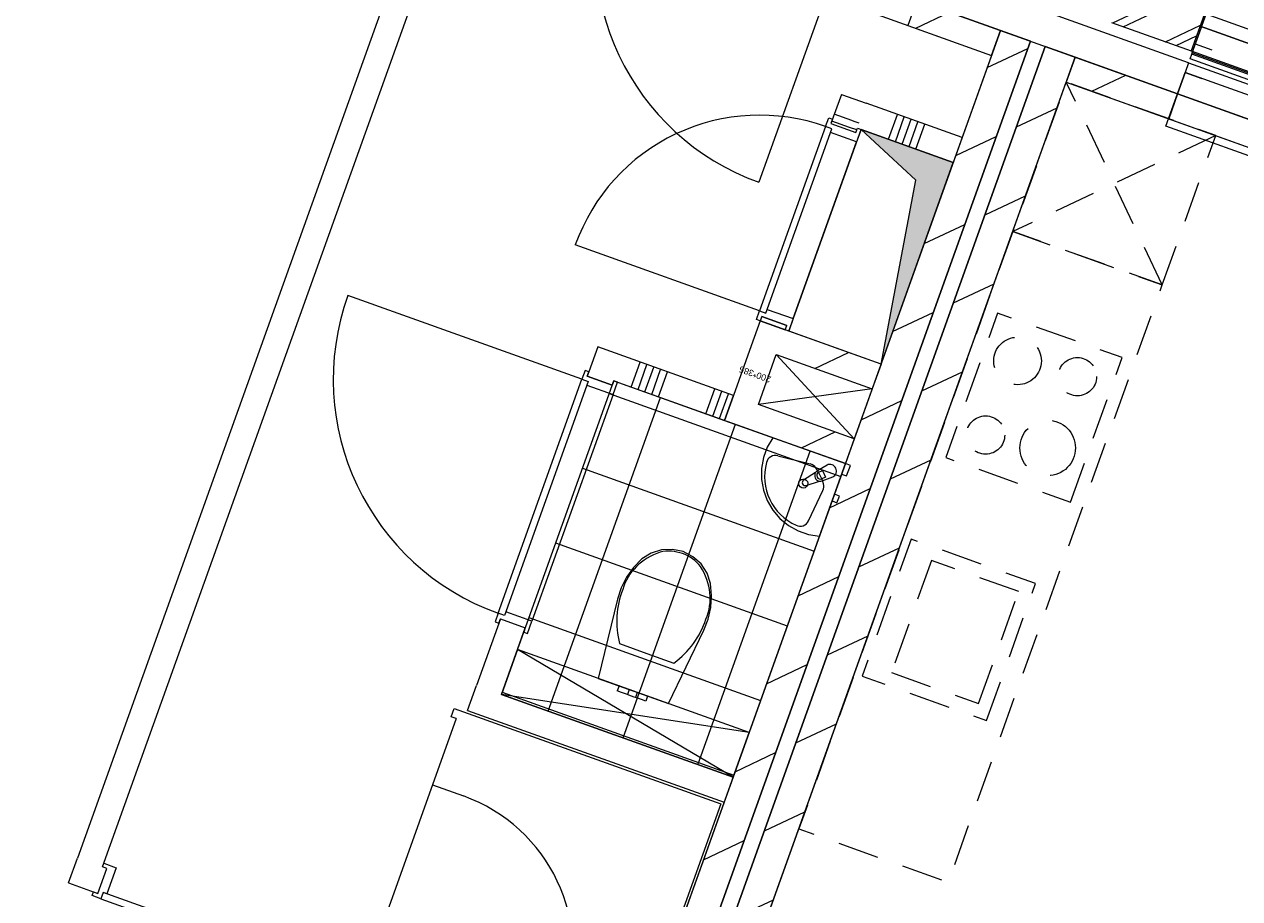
# Model space of a CAD drawing. Header units: metres. Extents: x 136314.7 to 136393.7, y 453293.7 to 453383.2.
# Tile 19 of 95: x 136349.3 to 136353.9, y 453319.4 to 453322.7. Entities that reach past the tile are written whole.
import ezdxf

# ---------------------------------------------------------------- set-up
doc = ezdxf.new("R2010")
doc.units = ezdxf.units.M
doc.set_wipeout_variables(frame=1)
doc.linetypes.add('B0701', pattern=[234.1199934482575, 155.9999942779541, -78.11999917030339])
doc.linetypes.add('Wipeout_Contour', pattern=[1000, 0, -1000])
for name, color, linetype in [('kavelgrens', 211, 'Continuous'), ('SIT_Situatie plgr_2_23 Vloeren', 7, 'Continuous'), ('SIT_Situatie plgr_2_74 Sanitair', 7, 'Continuous'), ('SIT_Situatie plgr_2_New_21 Buitenwanden', 7, 'Continuous'), ('SIT_Situatie plgr_2_New_21 Buitenwanden Afdek-arcering', 7, 'Continuous'), ('SIT_Situatie plgr_2_New_21 Buitenwanden Deuren', 7, 'Continuous'), ('SIT_Situatie plgr_2_New_21 Buitenwanden Doorsnede-arcering', 7, 'Continuous'), ('SIT_Situatie plgr_2_New_21 Buitenwanden Ramen', 7, 'Continuous'), ('SIT_Situatie plgr_2_New_22 C Binnenwanden', 7, 'Continuous'), ('SIT_Situatie plgr_2_New_22 C Binnenwanden Doorsnede-arcering', 7, 'Continuous'), ('SIT_Situatie plgr_2_New_22 NC Binnenwanden', 7, 'Continuous'), ('SIT_Situatie plgr_2_New_22 NC Binnenwanden Afdek-arcering', 7, 'Continuous'), ('SIT_Situatie plgr_2_New_22 NC Binnenwanden Deuren', 7, 'Continuous'), ('SIT_Situatie plgr_2_New_22 NC Binnenwanden Doorsnede-arcering', 7, 'Continuous'), ('SIT_Situatie plgr_2_New_23 Vloeren', 7, 'Continuous'), ('SIT_Situatie plgr_2_New_24 Trappen', 7, 'Continuous'), ('SIT_Situatie plgr_2_New_31 Buitenwandopeningen', 7, 'Continuous'), ('SIT_Situatie plgr_2_New_31 Vensterbank', 7, 'Continuous'), ('SIT_Situatie plgr_2_New_43 Vloerafwerking', 7, 'Continuous'), ('SIT_Situatie plgr_2_New_43 Vloerafwerking Afdek-arcering', 7, 'Continuous'), ('SIT_Situatie plgr_2_New_73 Keuken', 7, 'Continuous'), ('SIT_Situatie plgr_2_New_74 Sanitair', 7, 'Continuous'), ('SIT_Situatie plgr_2_New_74 Sanitair 2D arcering', 7, 'Continuous'), ('SIT_Situatie plgr_2_New_90 Terrein perceel', 7, 'Continuous')]:
    doc.layers.add(name, color=color, linetype=linetype)
doc.styles.add('GENERATED_STYLE_1', font='arial.ttf')
pattern_1 = [(205.30822150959, (19050.70796805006, 24785.13211794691), (-106.8718969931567, 226.0053044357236), [])]

# ---------------------------------------------------------------- blocks, each defined once
blk = doc.blocks.new('*X90')
at = {"layer": 'SIT_Situatie plgr_2_New_22 NC Binnenwanden Doorsnede-arcering', "color": 7, "linetype": 'Continuous', "lineweight": 0}
for p, q in [((163268.4279048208, -126524.7246194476), (163302.1239209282, -126430.5727288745)), ((163294.2572534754, -126533.9686844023), (163327.9532695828, -126439.8167938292)), ((163320.0866021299, -126543.2127493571), (163353.7826182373, -126449.060858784)), ((163345.9159507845, -126552.4568143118), (163379.6119668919, -126458.3049237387)), ((163371.7452994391, -126561.7008792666), (163405.4413155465, -126467.5489886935)), ((163550.8835749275, -126625.8126722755), (163584.5795910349, -126531.6607817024)), ((163576.7129235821, -126635.0567372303), (163610.4089396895, -126540.9048466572)), ((163602.5422722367, -126644.300802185), (163636.2382883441, -126550.1489116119))]:
    blk.add_line(p, q, dxfattribs=at)
blk = doc.blocks.new('*X91')
at = {"layer": 'SIT_Situatie plgr_2_New_22 NC Binnenwanden Doorsnede-arcering', "color": 7, "linetype": 'Continuous', "lineweight": 0}
blk.add_line((164129.8505891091, -125526.6492454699), (164111.0463025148, -125519.9193969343), dxfattribs=at)
blk = doc.blocks.new('*X92')
at = {"layer": 'SIT_Situatie plgr_2_New_22 NC Binnenwanden Doorsnede-arcering', "color": 7, "linetype": 'Continuous', "lineweight": 0}
for p, q in [((164102.7320555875, -125516.9438188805), (164035.698671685, -125492.9533038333)), ((164111.0463023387, -125519.9193968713), (164102.7320555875, -125516.9438188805))]:
    blk.add_line(p, q, dxfattribs=at)
blk = doc.blocks.new('*X93')
at = {"layer": 'SIT_Situatie plgr_2_New_22 NC Binnenwanden Doorsnede-arcering', "color": 7, "linetype": 'Continuous', "lineweight": 0}
for p, q in [((164093.4880114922, -125542.7731750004), (164026.454631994, -125518.7826615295)), ((164120.6065456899, -125552.4786018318), (164093.4880114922, -125542.7731750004))]:
    blk.add_line(p, q, dxfattribs=at)
blk = doc.blocks.new('*X101')
at = {"layer": 'SIT_Situatie plgr_2_New_22 NC Binnenwanden Doorsnede-arcering', "color": 7, "linetype": 'Continuous', "lineweight": 0}
for p, q in [((164241.0690329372, -125587.6659353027), (164274.7649744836, -125493.5140181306)), ((164266.8983890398, -125596.9099794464), (164300.5943305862, -125502.7580622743)), ((164292.7277451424, -125606.15402359), (164326.4236866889, -125512.0021064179)), ((164318.5571012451, -125615.3980677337), (164352.2530427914, -125521.2461505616)), ((164344.3864573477, -125624.6421118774), (164378.0823988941, -125530.4901947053))]:
    blk.add_line(p, q, dxfattribs=at)
blk = doc.blocks.new('woonblok 1 jutfasehof')
at = {"layer": 'SIT_Situatie plgr_2_New_22 C Binnenwanden Doorsnede-arcering', "linetype": 'Continuous', "lineweight": 0}
h = blk.add_hatch(dxfattribs=at)
h.set_pattern_fill('130_KALKZANDSTEEN_0002', color=252, style=0, pattern_type=2)
h.set_pattern_definition(pattern_1)
h.paths.add_polyline_path([(-17605.16172266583, 26974.75119276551), (-21129.76500749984, 17126.46343881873), (-21016.78273881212, 17086.02821948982), (-17492.17945397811, 26934.31597343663)])
h = blk.add_hatch(dxfattribs=at)
h.set_pattern_fill('130_KALKZANDSTEEN_0002', color=252, style=0, pattern_type=2)
h.set_pattern_definition(pattern_1)
h.paths.add_polyline_path([(-17435.68831963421, 26914.09836377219), (-20960.29160446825, 17065.81060982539), (-20847.3093357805, 17025.37539049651), (-17322.70605094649, 26873.66314444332)])
at = {"layer": 'SIT_Situatie plgr_2_New_22 NC Binnenwanden Doorsnede-arcering', "linetype": 'Continuous', "lineweight": 0}
h = blk.add_hatch(dxfattribs=at)
h.set_pattern_fill('130_KALKZANDSTEEN_0002', color=252, style=0, pattern_type=2)
h.set_pattern_definition(pattern_1)
h.paths.add_polyline_path([(-17605.15351642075, 26974.7482558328), (-18185.12913962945, 27182.31570692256), (-18218.82515573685, 27088.16381634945), (-17638.84953252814, 26880.5963652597)])
h = blk.add_hatch(dxfattribs=at)
h.set_pattern_fill('130_KALKZANDSTEEN_0002', color=252, style=0, pattern_type=2)
h.set_pattern_definition(pattern_1)
h.paths.add_polyline_path([(-18452.861151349, 25748.69058450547), (-18513.31707355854, 25876.53851081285), (-18547.01304036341, 25782.38660322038)])
h = blk.add_hatch(dxfattribs=at)
h.set_pattern_fill('130_KALKZANDSTEEN_0002', color=252, style=0, pattern_type=2)
h.set_pattern_definition(pattern_1)
h.paths.add_polyline_path([(-18452.861151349, 25748.69058450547), (-18419.16518454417, 25842.84249209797), (-18513.31707355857, 25876.53851081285)])
h = blk.add_hatch(dxfattribs=at)
h.set_pattern_fill('130_KALKZANDSTEEN_0002', color=252, style=0, pattern_type=2)
h.set_pattern_definition(pattern_1)
h.paths.add_polyline_path([(-18452.86115132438, 25748.6905845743), (-18090.37625629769, 25618.96087145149), (-18056.68023800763, 25713.11276124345), (-18419.1651837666, 25842.84249252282)])
h = blk.add_hatch(dxfattribs=at)
h.set_pattern_fill('130_KALKZANDSTEEN_0002', color=252, style=0, pattern_type=2)
h.set_pattern_definition(pattern_1)
h.paths.add_polyline_path([(-18553.94905399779, 25466.23486072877), (-18520.25308699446, 25560.38676887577), (-18648.10094356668, 25499.93087964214)])
h = blk.add_hatch(dxfattribs=at)
h.set_pattern_fill('130_KALKZANDSTEEN_0002', color=252, style=0, pattern_type=2)
h.set_pattern_definition(pattern_1)
h.paths.add_polyline_path([(-18553.94905399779, 25466.2348607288), (-18191.4641589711, 25336.50514760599), (-18157.76814068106, 25430.65703739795), (-18520.25308643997, 25560.38676867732)])
at = {"layer": 'SIT_Situatie plgr_2_New_43 Vloerafwerking Afdek-arcering', "linetype": 'Continuous', "lineweight": 0}
h = blk.add_hatch(dxfattribs=at)
h.set_pattern_fill('950_RASTER_300_0002', color=252, style=0, pattern_type=2)
h.set_pattern_definition([(340.30822150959, (-18841.55537496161, 24900.03472025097), (101.0880483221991, 282.4556717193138), []), (70.30822150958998, (-18841.55537496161, 24900.03472025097), (-282.4556717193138, 101.0880483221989), [])])
h.paths.add_polyline_path([(-19067.07676464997, 25649.87810576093), (-19491.64656760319, 24463.56428453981), (-18616.0339852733, 24150.191334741), (-18191.46418232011, 25336.50515596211)])
at = {"layer": 'SIT_Situatie plgr_2_New_74 Sanitair 2D arcering', "linetype": 'Continuous', "lineweight": 0}
blk.add_hatch(color=252, dxfattribs=at).paths.add_polyline_path([(-18056.68023800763, 25713.11276124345), (-17783.74309664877, 26475.74328572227), (-18132.10518812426, 26600.41827623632), (-17925.14452360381, 26408.87817837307)])
at = {"layer": 'SIT_Situatie plgr_2_New_21 Buitenwanden', "color": 252, "linetype": 'Continuous', "lineweight": 0, "flags": 128}
blk.add_lwpolyline([(-18185.12916235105, 27182.31571505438), (-17463.92568056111, 26924.2042316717)], dxfattribs=at)
at = {"layer": 'SIT_Situatie plgr_2_New_21 Buitenwanden Deuren', "color": 252, "linetype": 'Continuous', "lineweight": 0}
blk.add_line((-18203.22651106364, 27280.13434086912), (-18517.94730150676, 26400.75568291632), dxfattribs=at)
blk.add_arc((-18203.22651106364, 27280.13434086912), 933.9999999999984, 160.3082215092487, 250.3082215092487, dxfattribs=at)
at = {"layer": 'SIT_Situatie plgr_2_New_22 C Binnenwanden', "color": 252, "linetype": 'Continuous', "lineweight": 0, "flags": 128}
for points in [[(-17605.16172266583, 26974.75119276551), (-21129.76500749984, 17126.46343881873)], [(-17492.17945397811, 26934.31597343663), (-17605.16172266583, 26974.75119276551)], [(-21016.78273881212, 17086.02821948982), (-17492.17945397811, 26934.31597343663)], [(-17435.68831963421, 26914.09836377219), (-20960.29160446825, 17065.81060982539)], [(-17322.70605094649, 26873.66314444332), (-17435.68831963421, 26914.09836377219)], [(-20847.3093357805, 17025.37539049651), (-17322.70605094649, 26873.66314444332)]]:
    blk.add_lwpolyline(points, dxfattribs=at)
at = {"layer": 'SIT_Situatie plgr_2_New_22 NC Binnenwanden', "color": 252, "linetype": 'Continuous', "lineweight": 0}
for p, q in [((-18246.27670049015, 26622.69202025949), (-18152.12478324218, 26588.99607868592)), ((-18507.42024768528, 25893.01466158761), (-18413.26833043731, 25859.31872001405)), ((-19167.12525850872, 25667.09748922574), (-19072.97336793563, 25633.40147311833)), ((-19495.66141555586, 24749.11655613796), (-19401.50952498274, 24715.42054003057)), ((-21016.92635430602, 23711.0129889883), (-20983.23033819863, 23805.1648795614))]:
    blk.add_line(p, q, dxfattribs=at)
at = {"layer": 'SIT_Situatie plgr_2_New_22 NC Binnenwanden', "color": 252, "linetype": 'Continuous', "lineweight": 0, "flags": 128}
for points in [[(-19738.43649673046, 27632.01745229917), (-21093.85880861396, 23844.7576991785)], [(-20999.70691870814, 23811.06168120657), (-19644.28460678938, 27598.32143442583)], [(-17605.15351642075, 26974.7482558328), (-18185.12913962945, 27182.31570692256)], [(-18218.82515573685, 27088.16381634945), (-17638.84953252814, 26880.5963652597)], [(-17638.84953252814, 26880.5963652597), (-17605.15351642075, 26974.7482558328)], [(-17322.69784470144, 26873.66020751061), (-17356.39386080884, 26779.5083169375)], [(-18206.68396847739, 26733.32052488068), (-18246.27669830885, 26622.69202635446)], [(-18206.68396847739, 26733.32052488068), (-18112.53205122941, 26699.62458330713)], [(-17750.04711690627, 26569.89518930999), (-18112.53205122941, 26699.62458330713)], [(-18152.12478462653, 26588.9960748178), (-18146.22799280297, 26605.47266605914)], [(-18146.22799280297, 26605.47266605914), (-17783.74305847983, 26475.743272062)], [(-17750.04711690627, 26569.89518930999), (-17783.74305847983, 26475.743272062)], [(-18513.31707355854, 25876.53851081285), (-18547.01304111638, 25782.38660286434)], [(-18056.68023800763, 25713.11276124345), (-18513.31707355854, 25876.53851081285)], [(-18507.42024813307, 25893.01466033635), (-18513.31703398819, 25876.5380857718)], [(-18513.31703398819, 25876.5380857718), (-18419.16511674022, 25842.84214419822)], [(-18419.16511674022, 25842.84214419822), (-18413.26832898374, 25859.31872407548)], [(-19127.53243859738, 25777.72596146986), (-19161.2284559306, 25683.57407133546)], [(-18614.40497635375, 25594.08278662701), (-19127.53243859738, 25777.72596146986)], [(-18547.01304111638, 25782.38660286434), (-18614.40497623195, 25594.08278696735)], [(-18520.25308643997, 25560.38676867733), (-18452.86115132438, 25748.6905845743)], [(-18452.86115132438, 25748.6905845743), (-18090.37625629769, 25618.96087145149)], [(-19161.2284559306, 25683.57407133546), (-19167.12525581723, 25667.09749935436)], [(-18056.68023800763, 25713.11276124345), (-18090.37625629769, 25618.96087145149)], [(-19072.9733710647, 25633.40146698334), (-19067.07656589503, 25649.87805372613)], [(-19067.07656589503, 25649.87805372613), (-18648.10094391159, 25499.9308786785)], [(-18614.40497635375, 25594.08278662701), (-18648.10094391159, 25499.9308786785)], [(-18648.10094378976, 25499.93087901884), (-18614.40497623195, 25594.08278696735)], [(-18157.76814068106, 25430.65703739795), (-18520.25308643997, 25560.38676867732)], [(-18648.10094378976, 25499.93087901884), (-18191.4641589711, 25336.50514760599)], [(-18157.76814068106, 25430.65703739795), (-18191.4641589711, 25336.50514760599)], [(-19495.66143192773, 24749.11655067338), (-19585.79827640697, 24497.26024983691)], [(-19491.64638627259, 24463.56423250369), (-19401.50953797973, 24715.42054399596)], [(-19619.49429374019, 24403.10835970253), (-19585.79827640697, 24497.26024983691)], [(-18616.0339852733, 24150.191334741), (-19491.64638627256, 24463.56423250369)], [(-19619.49429374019, 24403.10835970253), (-18649.73000260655, 24056.03944460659)], [(-18616.0339852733, 24150.191334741), (-18649.73000260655, 24056.03944460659)], [(-21127.55482648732, 23750.60580923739), (-21093.85880861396, 23844.7576991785)], [(-20983.23034617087, 23805.16488099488), (-20999.70691870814, 23811.06168120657)], [(-21127.55482648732, 23750.60580923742), (-21016.92635657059, 23711.01298837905)]]:
    blk.add_lwpolyline(points, dxfattribs=at)
at = {"layer": 'SIT_Situatie plgr_2_New_22 NC Binnenwanden Deuren', "color": 252, "linetype": 'Continuous', "lineweight": 0}
for p, q in [((-18266.29627785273, 26611.26982597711), (-18515.64624549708, 25914.54563834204)), ((-18266.29627785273, 26611.26982597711), (-18515.64624549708, 25914.54563834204)), ((-18491.63750659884, 25905.95317324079), (-18242.28753895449, 26602.67736087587)), ((-18266.29627785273, 26611.26982597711), (-18254.50269830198, 26644.2229970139)), ((-18242.28753895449, 26602.67736087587), (-18266.29627785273, 26611.26982597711)), ((-18242.28753895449, 26602.67736087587), (-18266.29627785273, 26611.26982597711)), ((-18254.50269830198, 26644.2229970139), (-18240.37991071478, 26639.16860577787)), ((-18247.34193019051, 26588.55457328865), (-18242.28753895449, 26602.67736087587)), ((-18240.37991071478, 26639.16860577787), (-18246.27670049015, 26622.69202025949)), ((-18246.27670049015, 26622.69202025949), (-18152.12478324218, 26588.99607868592)), ((-18246.27670049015, 26622.69202025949), (-18152.12478324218, 26588.99607868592)), ((-18246.27670049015, 26622.69202025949), (-18152.12478324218, 26588.99607868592)), ((-18152.12478324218, 26588.99607868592), (-18146.2279934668, 26605.47266420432)), ((-18132.10520587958, 26600.41827296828), (-18148.9531766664, 26553.34231434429)), ((-18146.2279934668, 26605.47266420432), (-18132.10520587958, 26600.41827296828)), ((-18148.9531766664, 26553.34231434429), (-18247.34193019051, 26588.55457328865)), ((-18388.19436183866, 25884.86370188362), (-18148.9531766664, 26553.34231434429)), ((-18515.64624549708, 25914.54563834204), (-19212.37043313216, 26163.89560598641)), ((-19187.14484567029, 25655.67531196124), (-20072.17261293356, 25972.41787489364)), ((-18527.43982504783, 25881.59246730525), (-18515.64624549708, 25914.54563834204)), ((-18515.64624549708, 25914.54563834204), (-18491.63750659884, 25905.95317324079)), ((-18515.64624549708, 25914.54563834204), (-18491.63750659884, 25905.95317324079)), ((-18491.63750659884, 25905.95317324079), (-18486.58311536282, 25920.07596082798)), ((-18486.58311536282, 25920.07596082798), (-18388.19436183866, 25884.86370188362)), ((-18513.31703746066, 25876.53807606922), (-18527.43982504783, 25881.59246730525)), ((-18507.42024768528, 25893.01466158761), (-18513.31703746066, 25876.53807606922)), ((-18413.26833043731, 25859.31872001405), (-18507.42024768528, 25893.01466158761)), ((-18507.42024768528, 25893.01466158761), (-18413.26833043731, 25859.31872001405)), ((-18507.42024768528, 25893.01466158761), (-18413.26833043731, 25859.31872001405)), ((-18388.19436183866, 25884.86370188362), (-18405.04233262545, 25837.78774325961)), ((-18419.16512021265, 25842.84213449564), (-18413.26833043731, 25859.31872001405)), ((-18405.04233262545, 25837.78774325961), (-18419.16512021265, 25842.84213449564)), ((-19175.35123960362, 25688.62847350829), (-19187.14484567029, 25655.67531196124)), ((-19161.22845608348, 25683.57407090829), (-19175.35123960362, 25688.62847350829)), ((-19167.12525911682, 25667.09749013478), (-19161.22845608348, 25683.57407090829)), ((-19503.88740860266, 24770.64754469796), (-19187.14484567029, 25655.67531196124)), ((-19503.88740860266, 24770.64754469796), (-19187.14484567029, 25655.67531196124)), ((-19163.13611368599, 25647.08282754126), (-19479.87867661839, 24762.05506027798)), ((-19187.14484567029, 25655.67531196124), (-19163.13611368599, 25647.08282754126)), ((-19187.14484567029, 25655.67531196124), (-19163.13611368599, 25647.08282754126)), ((-19163.13611368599, 25647.08282754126), (-19168.19051628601, 25632.96004402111)), ((-19072.97336898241, 25633.40147280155), (-19167.12525911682, 25667.09749013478)), ((-19167.12525911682, 25667.09749013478), (-19072.97336898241, 25633.40147280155)), ((-19167.12525911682, 25667.09749013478), (-19072.97336898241, 25633.40147280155)), ((-19067.0765659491, 25649.87805357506), (-19072.97336898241, 25633.40147280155)), ((-19069.80179109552, 25597.74770590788), (-19052.95378242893, 25644.82365097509)), ((-19052.95378242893, 25644.82365097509), (-19067.0765659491, 25649.87805357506)), ((-19069.80179109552, 25597.74770590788), (-19376.43554882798, 24740.96550568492)), ((-19168.19051628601, 25632.96004402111), (-19069.80179109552, 25597.74770590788)), ((-19503.88740860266, 24770.64754469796), (-19515.68101466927, 24737.69438315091)), ((-19479.87867661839, 24762.05506027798), (-19503.88740860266, 24770.64754469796)), ((-19479.87867661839, 24762.05506027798), (-19503.88740860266, 24770.64754469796)), ((-19474.82427401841, 24776.17784379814), (-19479.87867661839, 24762.05506027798)), ((-19376.43554882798, 24740.96550568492), (-19474.82427401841, 24776.17784379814)), ((-19515.68101466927, 24737.69438315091), (-19501.55823114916, 24732.63998055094)), ((-19501.55823114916, 24732.63998055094), (-19495.6614281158, 24749.11656132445)), ((-19495.6614281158, 24749.11656132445), (-19401.50953798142, 24715.42054399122)), ((-19495.6614281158, 24749.11656132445), (-19401.50953798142, 24715.42054399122)), ((-19495.6614281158, 24749.11656132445), (-19401.50953798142, 24715.42054399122)), ((-19393.28355749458, 24693.88956061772), (-19376.43554882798, 24740.96550568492)), ((-19401.50953798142, 24715.42054399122), (-19407.40634101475, 24698.94396321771)), ((-19407.40634101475, 24698.94396321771), (-19393.28355749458, 24693.88956061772)), ((-21016.92635568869, 23711.01298806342), (-20983.23033771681, 23805.16487796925)), ((-21016.92635568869, 23711.01298806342), (-20983.23033771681, 23805.16487796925)), ((-21016.92635568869, 23711.01298806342), (-20983.23033771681, 23805.16487796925)), ((-20999.70691845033, 23811.06168111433), (-20994.65251575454, 23825.1844646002)), ((-20983.23033771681, 23805.16487796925), (-20999.70691845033, 23811.06168111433)), ((-20994.65251575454, 23825.1844646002), (-20947.57657080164, 23808.33645561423)), ((-20947.57657080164, 23808.33645561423), (-20982.78890958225, 23709.94773066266)), ((-21038.457339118, 23702.78700772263), (-21033.40293642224, 23716.9097912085)), ((-21033.40293642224, 23716.9097912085), (-21016.92635568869, 23711.01298806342)), ((-20996.91169306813, 23715.00213335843), (-21005.50417765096, 23690.99340143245)), ((-20996.91169306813, 23715.00213335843), (-21005.50417765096, 23690.99340143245)), ((-20982.78890958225, 23709.94773066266), (-20996.91169306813, 23715.00213335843)), ((-20111.88392795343, 23398.25956442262), (-20996.91169306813, 23715.00213335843)), ((-21005.50417765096, 23690.99340143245), (-21038.457339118, 23702.78700772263)), ((-21005.50417765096, 23690.99340143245), (-20120.47641253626, 23374.25083249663))]:
    blk.add_line(p, q, dxfattribs=at)
for centre, radius, start, end in [((-18515.64624549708, 25914.54563834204), 739.9999999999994, 70.3082668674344, 160.3082668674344), ((-19187.14484567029, 25655.67531196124), 939.9999999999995, 160.3082215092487, 250.3082215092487)]:
    blk.add_arc(centre, radius, start, end, dxfattribs=at)
at = {"layer": 'SIT_Situatie plgr_2_New_23 Vloeren', "color": 252, "linetype": 'Continuous', "lineweight": 0, "flags": 128}
for points in [[(-21954.97086089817, 28531.50419999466), (-17492.18571395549, 26934.29848208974), (-21016.78281284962, 17086.02801261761), (-25479.58576107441, 18683.20985745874)], [(-17435.68011338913, 26914.0954268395), (-12972.89496644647, 25316.8897089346), (-16497.49206534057, 15468.61923946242), (-20960.29501356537, 17065.80108430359)]]:
    blk.add_lwpolyline(points, close=True, dxfattribs=at)
at = {"layer": 'SIT_Situatie plgr_2_New_24 Trappen', "color": 252, "linetype": 'Continuous', "lineweight": 0}
for p, q in [((-19681.05974770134, 24379.47113089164), (-19669.9400623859, 24410.54125478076)), ((-19669.9400623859, 24410.54125478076), (-18662.51483325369, 24049.99388243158)), ((-19662.22936958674, 24372.73192767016), (-19977.79256043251, 23490.99947245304)), ((-19662.22936958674, 24372.73192767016), (-19681.05974770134, 24379.47113089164)), ((-19752.19773259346, 24121.34637983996), (-19635.44938828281, 24079.56331986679)), ((-18670.2649169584, 24028.33894759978), (-19246.94811042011, 22416.99674165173)), ((-18662.51483325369, 24049.99388243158), (-18673.63451856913, 24018.92375854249))]:
    blk.add_line(p, q, dxfattribs=at)
blk.add_arc((-19846.38644911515, 23490.17248487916), 626.0000000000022, 340.3082215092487, 70.30822150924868, dxfattribs=at)
at = {"layer": 'SIT_Situatie plgr_2_New_43 Vloerafwerking', "color": 252, "linetype": 'Continuous', "lineweight": 0, "flags": 128}
for points in [[(-21096.06077334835, 17220.61240723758), (-21899.17637103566, 17508.03941429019), (-21961.17704770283, 17334.79991599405), (-24591.78084436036, 18276.26659674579), (-24529.78016769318, 18449.50609504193), (-25332.89576538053, 18736.93310209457), (-21875.68445727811, 28396.91722992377), (-19399.48983852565, 27510.71187503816), (-19336.81525770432, 27685.83436597), (-17892.52530653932, 27168.93749685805), (-17955.19988736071, 26993.8150059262), (-17638.84946524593, 26880.59653506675)], [(-19067.07676464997, 25649.87810576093), (-18191.46418232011, 25336.50515596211), (-18616.0339852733, 24150.191334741), (-19491.64656760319, 24463.56428453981)]]:
    blk.add_lwpolyline(points, close=True, dxfattribs=at)
at = {"layer": 'SIT_Situatie plgr_2_New_73 Keuken', "color": 252, "linetype": 'B0701', "lineweight": 0}
for p, q in [((-16993.6586082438, 26012.42087478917), (-17356.39385503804, 26779.50831487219)), ((-17865.79670030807, 24970.355542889), (-18017.42877279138, 24546.67203531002)), ((-17536.26508330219, 24852.4194865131), (-17865.79670030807, 24970.355542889)), ((-17687.8971557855, 24428.73597893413), (-17536.26508330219, 24852.4194865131)), ((-18017.42877279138, 24546.67203531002), (-17687.8971557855, 24428.73597893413))]:
    blk.add_line(p, q, dxfattribs=at)
at = {"layer": 'SIT_Situatie plgr_2_New_73 Keuken', "color": 252, "linetype": 'B0701', "lineweight": 0, "flags": 128}
for points in [[(-17558.56995268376, 26214.59696863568), (-18367.27433926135, 23954.95159488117), (-17802.36299582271, 23752.77549823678), (-16993.65860924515, 26012.42087199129)], [(-17340.62909788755, 25191.31705394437), (-17145.19220446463, 25737.39801926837), (-17615.95165733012, 25905.87809980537), (-17811.38855075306, 25359.79713448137)], [(-17657.66921855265, 24364.81202559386), (-17472.34112996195, 24882.64742374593), (-17943.10058282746, 25051.12750428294), (-18128.42867141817, 24533.29210613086)]]:
    blk.add_lwpolyline(points, close=True, dxfattribs=at)
at = {"layer": 'SIT_Situatie plgr_2_New_73 Keuken', "color": 252, "linetype": 'B0701', "lineweight": 0}
for centre, radius in [((-17540.53038512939, 25724.87911721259), 90.00000000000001), ((-17314.31618882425, 25665.4802334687), 72.50000000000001), ((-17661.49437283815, 25444.75733355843), 72.50000000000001), ((-17426.74372980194, 25395.85591032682), 105)]:
    blk.add_circle(centre, radius, dxfattribs=at)
at = {"layer": 'SIT_Situatie plgr_2_New_74 Sanitair', "color": 252, "linetype": 'Continuous', "lineweight": 0}
for p, q in [((-18405.04232948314, 25837.7877517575), (-18132.10518812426, 26600.41827623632)), ((-18132.10518812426, 26600.41827623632), (-17925.14452360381, 26408.87817837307)), ((-17783.74309664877, 26475.74328572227), (-18132.10518812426, 26600.41827623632)), ((-18056.68023800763, 25713.11276124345), (-17783.74309664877, 26475.74328572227)), ((-18056.68023800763, 25713.11276124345), (-17925.14452360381, 26408.87817837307)), ((-18056.68023800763, 25713.11276124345), (-18405.04232948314, 25837.7877517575)), ((-18520.25308643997, 25560.38676867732), (-18452.86105723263, 25748.69054142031)), ((-18452.86105723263, 25748.69054142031), (-18090.37625629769, 25618.96087145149)), ((-18452.86105723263, 25748.69054142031), (-18157.76828550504, 25430.65709870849)), ((-18090.37625629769, 25618.96087145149), (-18520.25308643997, 25560.38676867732)), ((-18090.37625629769, 25618.96087145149), (-18157.76828550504, 25430.65709870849)), ((-18157.76828550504, 25430.65709870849), (-18520.25308643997, 25560.38676867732)), ((-18446.8347562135, 25366.42447533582), (-18324.45257220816, 25335.49482529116)), ((-18291.90675453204, 25304.06435344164), (-18278.46341925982, 25310.42134911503)), ((-18266.83575686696, 25285.83197199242), (-18280.27909213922, 25279.47497631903)), ((-18278.46341925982, 25310.42134911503), (-18266.83575686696, 25285.83197199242)), ((-18330.47793704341, 25120.03538333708), (-18276.66696628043, 25234.30735609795)), ((-18616.03398404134, 24150.1913276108), (-19430.99356012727, 24633.03761700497)), ((-19044.73801877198, 24655.61896209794), (-18942.16738716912, 24618.90916720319)), ((-18942.16738716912, 24618.90916720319), (-18839.59695323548, 24582.20023897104)), ((-19046.8540250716, 24495.55794185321), (-19053.59322829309, 24476.72756373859)), ((-19031.13544840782, 24489.93242112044), (-19046.8540250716, 24495.55794185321)), ((-19008.25174993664, 24481.74257524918), (-19031.13544840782, 24489.93242112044)), ((-18555.38115504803, 24319.66473064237), (-19491.64638912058, 24463.56421397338)), ((-19037.8746516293, 24471.10204300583), (-19053.59322829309, 24476.72756373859)), ((-19014.99095315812, 24462.91219713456), (-19037.8746516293, 24471.10204300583)), ((-19008.25174993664, 24481.74257524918), (-19014.99095315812, 24462.91219713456)), ((-19010.57872111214, 24461.33310359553), (-19014.99095315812, 24462.91219713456)), ((-18999.9266506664, 24457.52083455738), (-19010.57872111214, 24461.33310359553)), ((-19003.83951789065, 24480.16348171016), (-19008.25174993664, 24481.74257524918)), ((-18993.18744744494, 24476.351212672), (-19003.83951789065, 24480.16348171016)), ((-18989.27458022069, 24453.70856551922), (-18999.9266506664, 24457.52083455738)), ((-18982.53537699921, 24472.53894363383), (-18993.18744744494, 24476.351212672)), ((-18984.86234817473, 24452.1294719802), (-18989.27458022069, 24453.70856551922)), ((-18978.12314495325, 24470.95985009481), (-18984.86234817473, 24452.1294719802)), ((-18961.97864970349, 24443.93962610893), (-18984.86234817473, 24452.1294719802)), ((-18978.12314495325, 24470.95985009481), (-18982.53537699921, 24472.53894363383)), ((-18955.23944648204, 24462.77000422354), (-18978.12314495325, 24470.95985009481)), ((-18946.26007303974, 24438.31410537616), (-18961.97864970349, 24443.93962610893)), ((-18939.52086981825, 24457.14448349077), (-18955.23944648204, 24462.77000422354)), ((-18939.52086981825, 24457.14448349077), (-18946.26007303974, 24438.31410537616))]:
    blk.add_line(p, q, dxfattribs=at)
at = {"layer": 'SIT_Situatie plgr_2_New_74 Sanitair', "color": 252, "linetype": 'Continuous', "lineweight": 0, "flags": 128}
for points in [[(-18465.36031914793, 25434.5298327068), (-18486.5741838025, 25398.64182343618), (-18501.12360585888, 25359.57304693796), (-18508.55152426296, 25318.55082455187), (-18508.62459557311, 25276.86384390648), (-18501.34052429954, 25235.82167559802), (-18486.92813501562, 25196.71363384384), (-18465.84018397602, 25160.76827347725), (-18438.7391360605, 25129.11479566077), (-18406.476353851, 25102.74757473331), (-18370.06535260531, 25082.4949205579), (-18330.64996130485, 25068.99305768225), (-18289.46838997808, 25062.66613873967), (-18191.4641587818, 25336.50514753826)], [(-18191.4641587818, 25336.50514753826), (-18205.6164855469, 25296.96135349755), (-18186.7861074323, 25290.22215027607), (-18172.63378066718, 25329.76594431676)], [(-18232.91025859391, 25220.69832213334), (-18242.0081829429, 25195.2773116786), (-18223.1778048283, 25188.53810845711), (-18214.07988047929, 25213.95911891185)], [(-18699.98387838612, 24792.80720231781), (-18696.99621711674, 24837.96999105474), (-18701.06553560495, 24883.04819258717), (-18714.19957897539, 24922.31641578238), (-18736.90171862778, 24956.94457344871), (-18767.67464737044, 24984.648784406), (-18804.4895911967, 25003.60226384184), (-18844.9705873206, 25012.31222506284), (-18886.33403062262, 25010.42489722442), (-18925.85273892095, 24998.06495618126), (-18960.92027744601, 24976.04759507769), (-18992.66802973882, 24943.78796348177), (-19019.01500290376, 24906.98523788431), (-19039.32061759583, 24866.53421047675), (-19053.09117925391, 24823.41837535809), (-19125.91788310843, 24523.85410263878), (-18860.45701178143, 24428.84832270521), (-18726.66977003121, 24706.59543111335), (-18709.95587979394, 24748.65787849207)], [(-18555.38115504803, 24319.66473064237), (-19430.99356012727, 24633.03761700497), (-19491.64638912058, 24463.56421397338), (-18616.03398404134, 24150.1913276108)]]:
    blk.add_lwpolyline(points, close=True, dxfattribs=at)
blk.add_lwpolyline([(-18260.81723960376, 25331.3760815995), (-18297.03351988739, 25309.82569105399, 0.1210195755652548), (-18304.23589846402, 25302.8024494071), (-18349.25497726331, 25274.18048248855, 0.8825662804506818), (-18339.76475281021, 25254.11121145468), (-18289.07738696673, 25270.74627652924, 0.1210195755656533), (-18279.07904119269, 25271.85679990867), (-18239.44286020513, 25286.17502071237, 0.9999999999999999)], format="xyb", close=True, dxfattribs=at)
at = {"layer": 'SIT_Situatie plgr_2_New_74 Sanitair', "color": 252, "linetype": 'Continuous', "lineweight": 0}
for centre, radius, start, end in [((-18286.33871396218, 25291.65343703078), 21.08576984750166, 148.0792468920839, 262.5371961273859), ((-18286.09292318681, 25291.76966495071), 13.59999999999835, 115.3082222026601, 295.3082208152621)]:
    blk.add_arc(centre, radius, start, end, dxfattribs=at)
for centre, major_axis, ratio, start_param, end_param in [((-18455.52311460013, 25332.06380468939), (-11.94338999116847, -33.37168239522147), 0.9993719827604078, 3.237672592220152, 4.819611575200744), ((-18293.8178669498, 25288.30411187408), (-68.42292765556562, -191.1842627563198), 0.9993719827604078, 4.796605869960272, 6.200480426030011), ((-18333.78562283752, 25298.58452940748), (-12.82881514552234, -35.84569748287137), 0.999371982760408, 2.530550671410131, 3.237672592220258), ((-18484.79570291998, 25197.70015397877), (-74.0283683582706, -206.846732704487), 0.999371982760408, 2.204537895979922, 2.50789864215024), ((-18311.08784942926, 25250.52130612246), (-12.82881514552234, -35.84569748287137), 0.999371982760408, 1.474322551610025, 2.18144447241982), ((-18362.52115427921, 25135.12933431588), (-11.94338999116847, -33.37168239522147), 0.9993719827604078, 6.175568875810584, 7.757507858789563), ((-18787.39509174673, 24785.87416649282), (-241.8720182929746, 86.56356632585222), 0.8755458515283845, 5.438324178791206, 6.338912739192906), ((-18847.13818172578, 24882.02620279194), (-130.4179673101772, 46.6752807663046), 0.8755458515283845, 4.718249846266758, 5.34489362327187), ((-18848.66871319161, 24882.57115070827), (-130.4208162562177, 46.67630037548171), 0.8755458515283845, 4.079884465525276, 4.706528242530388), ((-18955.85257548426, 24846.16340817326), (-241.8721097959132, 86.56359907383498), 0.8755458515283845, 3.085861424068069, 3.986449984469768), ((-18635.80633464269, 24708.97699497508), (-400.3812141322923, 143.2924156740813), 0.8755458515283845, 6.259567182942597, 6.812587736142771), ((-19121.80983194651, 24882.91276592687), (-400.3812325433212, 143.2924222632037), 0.8755458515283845, 2.612187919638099, 3.165208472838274)]:
    blk.add_ellipse(centre, major_axis=major_axis, ratio=ratio, start_param=start_param, end_param=end_param, dxfattribs=at)
blk.add_ellipse((-18350.72351750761, 25261.13441334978), major_axis=(-5.787880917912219, -16.17223618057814), ratio=0.9993719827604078, dxfattribs=at)
at = {"layer": 'SIT_Situatie plgr_2_23 Vloeren', "color": 252, "linetype": 'Continuous', "lineweight": 0}
for name in ['*X92', '*X101', '*X93', '*X91', '*X90']:
    blk.add_blockref(name, (-182269.3487333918, 152150.9261979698), dxfattribs=at)
at = {"layer": 'SIT_Situatie plgr_2_74 Sanitair', "color": 252, "linetype": 'Continuous', "lineweight": 0, "insert": (-18591.72018692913, 25695.35162706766), "char_height": 24, "attachment_point": 6, "rotation": 160.30822150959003, "style": 'GENERATED_STYLE_1'}
blk.add_mtext('\\A1;200*385', dxfattribs=at)
at = {"color": 252, "linetype": 'Wipeout_Contour', "lineweight": 0, "ltscale": 832470.6724432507}
blk.add_wipeout([(-15528.510788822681, 26518.309621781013), (-16850.40334764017, 26991.401693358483), (-16884.099363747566, 26897.249802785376), (-15562.206804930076, 26424.15773120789)], dxfattribs=at).dxf.layer = 'SIT_Situatie plgr_2_New_21 Buitenwanden Afdek-arcering'
at = {"layer": 'SIT_Situatie plgr_2_New_21 Buitenwanden Doorsnede-arcering', "linetype": 'Continuous', "lineweight": 0}
h = blk.add_hatch(dxfattribs=at)
h.set_pattern_fill('145_BAKSTEEN_0002', color=252, style=0, pattern_type=2)
h.set_pattern_definition([(205.30822150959, (19050.70796805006, 24785.13211794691), (-64.12313819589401, 135.6031826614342), []), (205.30822150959, (19063.53259568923, 24758.01148141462), (-64.12313819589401, 135.6031826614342), [])])
h.paths.add_polyline_path([(-16813.33772992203, 27094.9687729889), (-17114.62377975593, 27202.79602453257), (-17185.38541358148, 27005.07705432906), (-16884.09936374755, 26897.24980278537)])
at = {"layer": 'SIT_Situatie plgr_2_New_21 Buitenwanden', "color": 252, "linetype": 'Continuous', "lineweight": 0}
blk.add_line((-16893.95050692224, 26851.91792291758), (-16906.75499304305, 26816.1402044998), dxfattribs=at)
at = {"layer": 'SIT_Situatie plgr_2_New_21 Buitenwanden', "color": 252, "linetype": 'Continuous', "lineweight": 0, "flags": 128}
for points in [[(-16813.33772992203, 27094.9687729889), (-16884.09936374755, 26897.24980278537)], [(-16893.95051447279, 26851.91792561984), (-17422.1426205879, 27040.95257598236)], [(-17185.38541358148, 27005.07705432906), (-16884.09936374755, 26897.24980278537)], [(-16850.40334764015, 26991.40169335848), (-16884.09936374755, 26897.24980278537)], [(-15528.51078882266, 26518.30962178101), (-16850.40334764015, 26991.40169335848)], [(-16884.09936374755, 26897.24980278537), (-15562.20680493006, 26424.15773120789)]]:
    blk.add_lwpolyline(points, dxfattribs=at)
at = {"layer": 'SIT_Situatie plgr_2_New_21 Buitenwanden Ramen', "color": 252, "linetype": 'Continuous', "lineweight": 0}
for p, q in [((-16805.25976799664, 26900.89702896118), (-16868.34153468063, 26923.47335975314)), ((-16893.95050692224, 26851.91792291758), (-16906.75499304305, 26816.1402044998)), ((-16893.95050692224, 26851.91792291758), (-16906.75499304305, 26816.1402044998)), ((-16906.75499304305, 26816.1402044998), (-16843.67322635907, 26793.56387370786))]:
    blk.add_line(p, q, dxfattribs=at)
at = {"layer": 'SIT_Situatie plgr_2_New_31 Buitenwandopeningen', "color": 252, "linetype": 'Continuous', "lineweight": 0, "flags": 128}
for points in [[(-16880.18121004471, 26890.3914720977), (-16827.90622615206, 27036.45587767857)], [(-16888.55905514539, 26866.98247464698), (-16881.81985192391, 26885.81285276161)], [(-16881.81985192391, 26885.81285276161), (-16880.18121004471, 26890.3914720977)]]:
    blk.add_lwpolyline(points, dxfattribs=at)
at = {"layer": 'SIT_Situatie plgr_2_New_90 Terrein perceel', "color": 252, "linetype": 'Continuous', "lineweight": 0, "flags": 128}
blk.add_lwpolyline([(-15491.44517955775, 26621.87671666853), (-15190.15911264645, 26514.04945901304), (-14991.35155899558, 27069.54866172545), (-16915.81613082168, 27758.2951406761), (-17114.62366394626, 27202.79599531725), (-16813.33771174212, 27094.9687787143), (-16850.40323245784, 26991.40197012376), (-15528.51067974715, 26518.30996543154)], close=True, dxfattribs=at)
at = {"color": 252, "linetype": 'Wipeout_Contour', "lineweight": 0, "ltscale": 832793.8285652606}
blk.add_wipeout([(-15625.139234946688, 26266.121028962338), (-16935.733566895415, 26735.16957860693), (-16969.42958300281, 26641.017688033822), (-15658.835251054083, 26171.96913838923)], dxfattribs=at).dxf.layer = 'SIT_Situatie plgr_2_New_22 NC Binnenwanden Afdek-arcering'
at = {"layer": 'SIT_Situatie plgr_2_New_22 NC Binnenwanden Doorsnede-arcering', "linetype": 'Continuous', "lineweight": 0}
h = blk.add_hatch(dxfattribs=at)
h.set_pattern_fill('130_KALKZANDSTEEN_0002', color=252, style=0, pattern_type=2)
h.set_pattern_definition(pattern_1)
h.paths.add_polyline_path([(-16935.73356689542, 26735.16957860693), (-17322.69784470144, 26873.66020751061), (-17356.39386080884, 26779.5083169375), (-16969.42958300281, 26641.01768803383)])
at = {"layer": 'SIT_Situatie plgr_2_New_21 Buitenwanden', "color": 252, "linetype": 'Continuous', "lineweight": 0}
blk.add_line((-16906.75499304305, 26816.1402044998), (-16935.73356689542, 26735.16957860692), dxfattribs=at)
at = {"layer": 'SIT_Situatie plgr_2_New_21 Buitenwanden', "color": 252, "linetype": 'Continuous', "lineweight": 0, "flags": 128}
blk.add_lwpolyline([(-17463.92568056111, 26924.2042316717), (-16935.73357444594, 26735.16958130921)], dxfattribs=at)
at = {"layer": 'SIT_Situatie plgr_2_New_21 Buitenwanden Ramen', "color": 252, "linetype": 'Continuous', "lineweight": 0}
for p, q in [((-16893.95050692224, 26851.91792291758), (-15583.35617497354, 26382.86937327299)), ((-16906.75499304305, 26816.1402044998), (-16935.73356689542, 26735.16957860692)), ((-16935.73356689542, 26735.16957860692), (-15625.13923494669, 26266.12102896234))]:
    blk.add_line(p, q, dxfattribs=at)
at = {"layer": 'SIT_Situatie plgr_2_New_22 NC Binnenwanden', "color": 252, "linetype": 'Continuous', "lineweight": 0, "flags": 128}
for points in [[(-16935.73356689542, 26735.16957860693), (-17322.69784470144, 26873.66020751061)], [(-17356.39386080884, 26779.5083169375), (-16969.42958300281, 26641.01768803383)], [(-16935.73356689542, 26735.16957860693), (-16969.42958300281, 26641.01768803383)], [(-16969.42958300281, 26641.01768803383), (-16935.73356689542, 26735.16957860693)], [(-15625.13923494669, 26266.12102896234), (-16935.73356689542, 26735.16957860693)], [(-16969.42958300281, 26641.01768803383), (-15658.83525105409, 26171.96913838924)]]:
    blk.add_lwpolyline(points, dxfattribs=at)
at = {"layer": 'SIT_Situatie plgr_2_New_31 Buitenwandopeningen', "color": 252, "linetype": 'Continuous', "lineweight": 0, "flags": 128}
for points in [[(-15517.31189420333, 26567.40732803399), (-16827.90622615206, 27036.45587767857)], [(-15571.22551997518, 26416.76430311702), (-16881.81985192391, 26885.81285276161)], [(-15569.58687809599, 26421.3429224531), (-16880.18121004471, 26890.3914720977)], [(-15577.96472319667, 26397.93392500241), (-16888.55905514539, 26866.98247464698)]]:
    blk.add_lwpolyline(points, dxfattribs=at)
at = {"layer": 'SIT_Situatie plgr_2_New_31 Vensterbank', "color": 252, "linetype": 'Continuous', "lineweight": 0, "flags": 128}
for points in [[(-16979.53838783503, 26612.7721208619), (-16906.75499304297, 26816.14020450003)], [(-15596.16066109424, 26347.09165485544), (-16906.75499304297, 26816.14020450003)], [(-15668.9440558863, 26143.7235712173), (-16979.53838783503, 26612.7721208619)]]:
    blk.add_lwpolyline(points, dxfattribs=at)
at = {"layer": 'SIT_Situatie plgr_2_New_43 Vloerafwerking', "color": 252, "linetype": 'Continuous', "lineweight": 0, "flags": 128}
blk.add_lwpolyline([(-16576.77002583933, 15603.2036340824), (-17379.88562352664, 15890.63064113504), (-17441.88630019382, 15717.3911428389), (-20072.49009685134, 16658.8578235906), (-20010.48942018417, 16832.09732188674), (-20813.60501787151, 17119.52432893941), (-17356.39370976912, 26779.5084567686), (-14880.19909101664, 25893.30310188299), (-14817.5245101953, 26068.42559281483), (-13373.23455903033, 25551.52872370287), (-13435.90913985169, 25376.40623277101), (-13119.55871773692, 25263.18776191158)], close=True, dxfattribs=at)
at = {"layer": 'SIT_Situatie plgr_2_New_73 Keuken', "color": 252, "linetype": 'B0701', "lineweight": 0}
blk.add_line((-16791.4825115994, 26577.33221822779), (-17558.56995168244, 26214.59697143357), dxfattribs=at)
at = {"layer": 'SIT_Situatie plgr_2_New_73 Keuken', "color": 252, "linetype": 'B0701', "lineweight": 0, "flags": 128}
blk.add_lwpolyline([(-16993.6586082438, 26012.42087478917), (-16791.4825115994, 26577.33221822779), (-17356.39385503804, 26779.50831487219), (-17558.56995168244, 26214.59697143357)], close=True, dxfattribs=at)

msp = doc.modelspace()

# ---------------------------------------------------------------- block references
at = {"layer": 'kavelgrens', "xscale": 0.001, "yscale": 0.001}
msp.add_blockref('woonblok 1 jutfasehof', (136370.5694262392, 453295.7013199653), dxfattribs=at)

doc.saveas('drawing.dxf')
